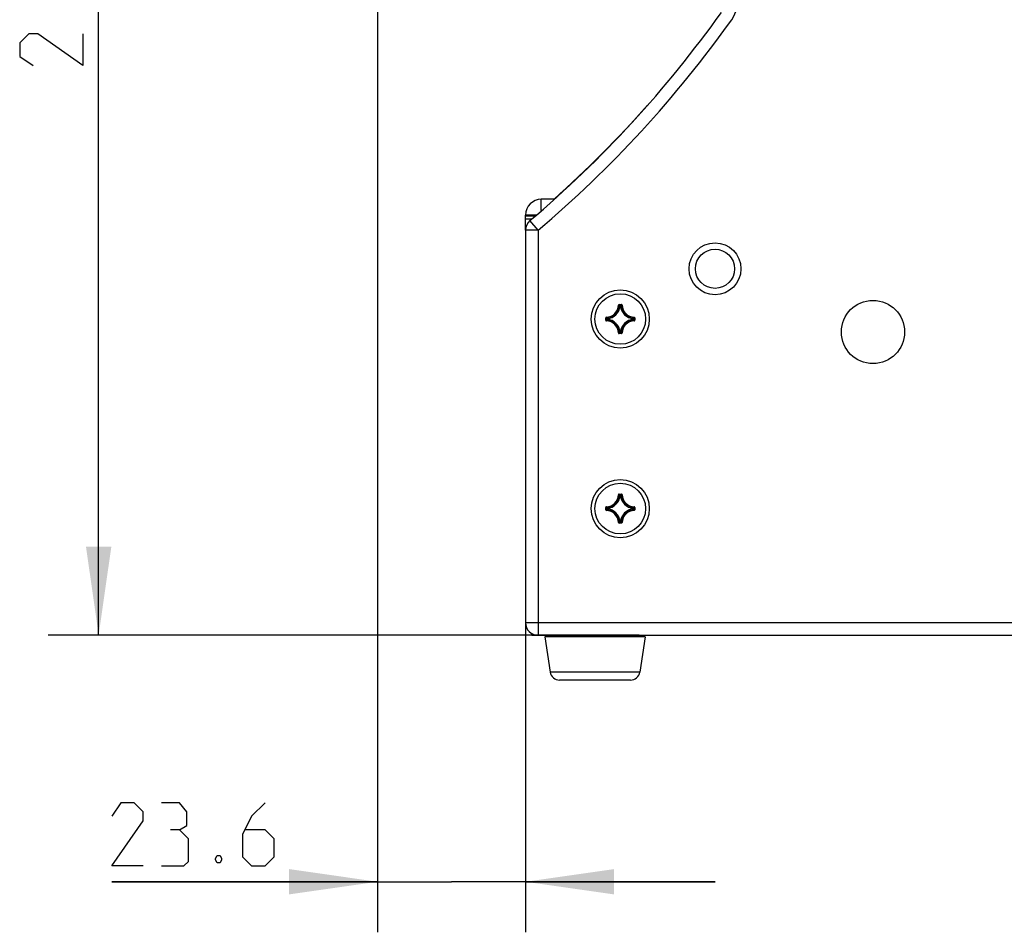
# Model space of a CAD drawing. Header units: millimetres. Extents: x 0 to 420, y 0 to 297.
# Tile 23 of 50: x 322 to 361, y 88 to 124. Entities that reach past the tile are written whole.
import ezdxf

# ---------------------------------------------------------------- set-up
doc = ezdxf.new("R2010")
doc.units = ezdxf.units.MM
doc.header["$LTSCALE"] = 23.1
doc.layers.get('0').update_dxf_attribs({"linetype": 'CONTINUOUS'})
doc.layers.add('AXES', color=7, linetype='CONTINUOUS')
doc.layers.add('DIM_PILOTEES', color=7, linetype='CONTINUOUS')
doc.styles.get("Standard").update_dxf_attribs({"font": 'txt', "width": 0.7})
doc.dimstyles.new('DIMSTYLE_10', dxfattribs={"dimtxt": 2.5, "dimasz": 3.5, "dimexe": 2, "dimexo": 0, "dimtad": 1, "dimdec": 1, "dimlfac": 4, "dimdsep": 46, "dimtxsty": 'Standard', "dimblk": '_FILLED', "dimblk1": '_FILLED', "dimblk2": '_FILLED', "dimcen": 0.09, "dimazin": 2, "dimtp": 0.2, "dimtm": 0.2, "dimtfac": 1, "dimtdec": 1, "dimtofl": 0, "dimtmove": 0, "dimatfit": 3, "dimldrblk": '_FILLED', "dimfxl": 0, "dimtolj": 1, "dimarcsym": 0})
doc.dimstyles.new('DIMSTYLE_6', dxfattribs={"dimtxt": 2.5, "dimasz": 3.5, "dimexe": 2, "dimexo": 0, "dimtad": 1, "dimlfac": 4, "dimdsep": 46, "dimtxsty": 'Standard', "dimblk": '_FILLED', "dimblk1": '_FILLED', "dimblk2": '_FILLED', "dimcen": 0.09, "dimazin": 2, "dimtp": 0.5, "dimtm": 0.5, "dimtfac": 1, "dimtofl": 0, "dimtmove": 0, "dimatfit": 3, "dimldrblk": '_FILLED', "dimfxl": 0, "dimtolj": 1, "dimarcsym": 0})

# ---------------------------------------------------------------- blocks, each defined once
blk = doc.blocks.new('_FILLED')
at = {"color": 0, "linetype": 'ByBlock'}
blk.add_solid([(0, 0), (-1, 0.143), (-1, -0.143)], dxfattribs=at)
blk = doc.blocks.new('*D7')
at = {"layer": 'DIM_PILOTEES', "color": 2, "linetype": 'Continuous'}
for p, q in [((351.63, 152.501), (322.865, 152.501)), ((324.865, 152.501), (324.865, 126.251)), ((324.865, 100.001), (324.865, 126.251)), ((346.255, 100.001), (322.865, 100.001))]:
    blk.add_line(p, q, dxfattribs=at)
at = {"layer": 'DIM_PILOTEES', "color": 2, "linetype": 'Continuous', "xscale": 3.5, "yscale": 3.5, "zscale": 3.5}
for p, rotation in [((324.865, 152.501), 90), ((324.865, 100.001), 270)]:
    blk.add_blockref('_FILLED', p, dxfattribs=dict(at, rotation=rotation))
at = {"layer": 'DIM_PILOTEES', "color": 2, "linetype": 'Continuous', "insert": (321.74, 125.222), "char_height": 2.5, "width": 8.03571, "attachment_point": 2, "rotation": 90, "line_spacing_factor": 0.9}
blk.add_mtext('{\\ftxt;\\W0.0001;\\H0.0001;\\~}{\\ftxt;\\W2.1428571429;\\H2.5; }{\\ftxt;\\W0.0001;\\H0.0001;\\~}', dxfattribs=at)
blk = doc.blocks.new('*D13')
at = {"layer": 'DIM_PILOTEES', "color": 2, "linetype": 'Continuous'}
for p, q in [((335.902, 142.362), (335.902, 90.874)), ((341.755, 100.501), (341.755, 90.874)), ((335.902, 90.874), (335.902, 88.249)), ((341.755, 90.874), (341.755, 88.249)), ((335.902, 90.249), (325.382, 90.249)), ((325.382, 90.249), (338.829, 90.249)), ((349.255, 90.249), (338.829, 90.249)), ((341.755, 90.249), (349.255, 90.249))]:
    blk.add_line(p, q, dxfattribs=at)
at = {"layer": 'DIM_PILOTEES', "color": 2, "linetype": 'Continuous', "xscale": 3.5, "yscale": 3.5, "zscale": 3.5}
blk.add_blockref('_FILLED', (335.902, 90.249), dxfattribs=at)
at = {"layer": 'DIM_PILOTEES', "color": 2, "linetype": 'Continuous', "xscale": 3.5, "yscale": 3.5, "zscale": 3.5, "rotation": 180}
blk.add_blockref('_FILLED', (341.755, 90.249), dxfattribs=at)
at = {"layer": 'DIM_PILOTEES', "color": 2, "linetype": 'Continuous', "insert": (332.525, 93.374), "char_height": 2.5, "width": 10.71429, "attachment_point": 3, "line_spacing_factor": 0.9}
blk.add_mtext('{\\ftxt;\\W0.0001;\\H0.0001;\\~}{\\ftxt;\\W2.8571428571;\\H2.5; }{\\ftxt;\\W0.0001;\\H0.0001;\\~}', dxfattribs=at)

msp = doc.modelspace()

# ---------------------------------------------------------------- linework, layer by layer
at = {"color": 3, "linetype": 'Continuous'}
for p, q in [((342.8858, 117.2505), (342.3803, 117.2505)), ((341.7553, 116.0273), (341.7553, 116.6255))]:
    msp.add_line(p, q, dxfattribs=at)
at = {"color": 7, "linetype": 'Continuous'}
for p, q in [((342.3803, 116.8044), (342.3803, 117.2505)), ((342.1777, 116.6255), (341.7553, 116.6255)), ((341.7553, 116.6005), (342.1494, 116.6005)), ((341.7553, 116.4755), (342.0077, 116.4755)), ((342.2553, 116.0273), (341.9323, 116.409)), ((342.2553, 116.0273), (341.7553, 116.0273)), ((341.7553, 116.0273), (341.7553, 100.5005)), ((342.2553, 116.0273), (342.2553, 100.0005)), ((345.4312, 113.0627), (345.4436, 113.0624)), ((345.4561, 113.087), (345.5545, 113.087)), ((345.4561, 113.087), (345.4561, 113.0745)), ((345.4561, 113.0745), (345.5545, 113.0745)), ((345.47, 113.0353), (345.4829, 113.0216)), ((345.47, 113.0353), (345.4829, 113.0216)), ((345.4952, 113.0203), (345.4829, 113.0216)), ((345.4915, 113.037), (345.4952, 113.0328)), ((345.4952, 113.0328), (345.5153, 113.0328)), ((345.4952, 113.0203), (345.4952, 113.0328)), ((345.4953, 113.0203), (345.5153, 113.0203)), ((345.5191, 113.037), (345.5153, 113.0328)), ((345.5153, 113.0203), (345.5153, 113.0328)), ((345.5153, 113.0203), (345.5277, 113.0216)), ((345.5406, 113.0353), (345.5277, 113.0216)), ((345.5406, 113.0353), (345.5277, 113.0216)), ((345.5545, 113.087), (345.5545, 113.0745)), ((345.5794, 113.0627), (345.567, 113.0624)), ((344.9313, 112.5623), (344.9438, 112.5623)), ((344.9313, 112.4638), (344.9313, 112.5623)), ((344.9313, 112.4638), (344.9438, 112.4638)), ((344.9438, 112.4638), (344.9438, 112.5623)), ((344.9556, 112.5872), (344.9559, 112.5747)), ((344.9556, 112.4389), (344.9559, 112.4514)), ((344.9814, 112.5269), (344.9855, 112.5231)), ((344.9814, 112.4992), (344.9855, 112.503)), ((344.9831, 112.5483), (344.9968, 112.5355)), ((344.9831, 112.5483), (344.9968, 112.5355)), ((344.9831, 112.4778), (344.9968, 112.4906)), ((344.9831, 112.4778), (344.9968, 112.4906)), ((344.998, 112.5231), (344.9855, 112.5231)), ((344.9855, 112.503), (344.9855, 112.5231)), ((344.998, 112.503), (344.9855, 112.503)), ((344.998, 112.5231), (344.9968, 112.5355)), ((344.998, 112.503), (344.9968, 112.4906)), ((344.998, 112.503), (344.998, 112.5231)), ((346.0126, 112.5231), (346.0138, 112.5355)), ((346.0126, 112.5231), (346.025, 112.5231)), ((346.0126, 112.523), (346.0126, 112.503)), ((346.0126, 112.503), (346.025, 112.503)), ((346.0126, 112.503), (346.0138, 112.4906)), ((346.0275, 112.5483), (346.0138, 112.5355)), ((346.0275, 112.5483), (346.0138, 112.5355)), ((346.0275, 112.4778), (346.0138, 112.4906)), ((346.0275, 112.4778), (346.0138, 112.4906)), ((346.0292, 112.5269), (346.025, 112.5231)), ((346.025, 112.5231), (346.025, 112.503)), ((346.0292, 112.4992), (346.025, 112.503)), ((346.055, 112.5872), (346.0547, 112.5747)), ((346.055, 112.4389), (346.0547, 112.4514)), ((346.0792, 112.5623), (346.0668, 112.5623)), ((346.0668, 112.5623), (346.0668, 112.4638)), ((346.0792, 112.4638), (346.0668, 112.4638)), ((346.0792, 112.5623), (346.0792, 112.4638)), ((345.4312, 111.9633), (345.4436, 111.9637)), ((345.5545, 111.9515), (345.4561, 111.9515)), ((345.4561, 111.9391), (345.4561, 111.9515)), ((345.5545, 111.9391), (345.4561, 111.9391)), ((345.47, 111.9908), (345.4829, 112.0045)), ((345.47, 111.9908), (345.4829, 112.0045)), ((345.4952, 112.0057), (345.4829, 112.0045)), ((345.4915, 111.9891), (345.4952, 111.9933)), ((345.4952, 112.0057), (345.4952, 111.9933)), ((345.5153, 111.9933), (345.4952, 111.9933)), ((345.5153, 112.0057), (345.4953, 112.0057)), ((345.5153, 112.0057), (345.5277, 112.0045)), ((345.5153, 112.0057), (345.5153, 111.9933)), ((345.5191, 111.9891), (345.5153, 111.9933)), ((345.5406, 111.9908), (345.5277, 112.0045)), ((345.5406, 111.9908), (345.5277, 112.0045)), ((345.5545, 111.9391), (345.5545, 111.9515)), ((345.5794, 111.9633), (345.567, 111.9637)), ((345.4312, 105.5627), (345.4436, 105.5624)), ((345.4561, 105.587), (345.5545, 105.587)), ((345.4561, 105.587), (345.4561, 105.5745)), ((345.4561, 105.5745), (345.5545, 105.5745)), ((345.47, 105.5353), (345.4829, 105.5216)), ((345.47, 105.5353), (345.4829, 105.5216)), ((345.4952, 105.5203), (345.4829, 105.5216)), ((345.4915, 105.537), (345.4952, 105.5328)), ((345.4952, 105.5328), (345.5153, 105.5328)), ((345.4952, 105.5203), (345.4952, 105.5328)), ((345.4953, 105.5203), (345.5153, 105.5203)), ((345.5191, 105.537), (345.5153, 105.5328)), ((345.5153, 105.5203), (345.5153, 105.5328)), ((345.5153, 105.5203), (345.5277, 105.5216)), ((345.5406, 105.5353), (345.5277, 105.5216)), ((345.5406, 105.5353), (345.5277, 105.5216)), ((345.5545, 105.587), (345.5545, 105.5745)), ((345.5794, 105.5627), (345.567, 105.5624)), ((344.9313, 105.0623), (344.9438, 105.0623)), ((344.9313, 104.9638), (344.9313, 105.0623)), ((344.9313, 104.9638), (344.9438, 104.9638)), ((344.9438, 104.9638), (344.9438, 105.0623)), ((344.9556, 105.0872), (344.9559, 105.0747)), ((344.9556, 104.9389), (344.9559, 104.9514)), ((344.9814, 105.0269), (344.9855, 105.0231)), ((344.9814, 104.9992), (344.9855, 105.003)), ((344.9831, 105.0483), (344.9968, 105.0355)), ((344.9831, 105.0483), (344.9968, 105.0355)), ((344.9831, 104.9778), (344.9968, 104.9906)), ((344.9831, 104.9778), (344.9968, 104.9906)), ((344.998, 105.0231), (344.9855, 105.0231)), ((344.9855, 105.003), (344.9855, 105.0231)), ((344.998, 105.003), (344.9855, 105.003)), ((344.998, 105.0231), (344.9968, 105.0355)), ((344.998, 105.003), (344.9968, 104.9906)), ((344.998, 105.003), (344.998, 105.0231)), ((346.0126, 105.0231), (346.0138, 105.0355)), ((346.0126, 105.0231), (346.025, 105.0231)), ((346.0126, 105.023), (346.0126, 105.003)), ((346.0126, 105.003), (346.025, 105.003)), ((346.0126, 105.003), (346.0138, 104.9906)), ((346.0275, 105.0483), (346.0138, 105.0355)), ((346.0275, 105.0483), (346.0138, 105.0355)), ((346.0275, 104.9778), (346.0138, 104.9906)), ((346.0275, 104.9778), (346.0138, 104.9906)), ((346.0292, 105.0269), (346.025, 105.0231)), ((346.025, 105.0231), (346.025, 105.003)), ((346.0292, 104.9992), (346.025, 105.003)), ((346.055, 105.0872), (346.0547, 105.0747)), ((346.055, 104.9389), (346.0547, 104.9514)), ((346.0792, 105.0623), (346.0668, 105.0623)), ((346.0668, 105.0623), (346.0668, 104.9638)), ((346.0792, 104.9638), (346.0668, 104.9638)), ((346.0792, 105.0623), (346.0792, 104.9638)), ((345.4312, 104.4633), (345.4436, 104.4637)), ((345.5545, 104.4515), (345.4561, 104.4515)), ((345.4561, 104.4391), (345.4561, 104.4515)), ((345.5545, 104.4391), (345.4561, 104.4391)), ((345.47, 104.4908), (345.4829, 104.5045)), ((345.47, 104.4908), (345.4829, 104.5045)), ((345.4952, 104.5057), (345.4829, 104.5045)), ((345.4915, 104.4891), (345.4952, 104.4933)), ((345.4952, 104.5057), (345.4952, 104.4933)), ((345.5153, 104.4933), (345.4952, 104.4933)), ((345.5153, 104.5057), (345.4953, 104.5057)), ((345.5153, 104.5057), (345.5277, 104.5045)), ((345.5153, 104.5057), (345.5153, 104.4933)), ((345.5191, 104.4891), (345.5153, 104.4933)), ((345.5406, 104.4908), (345.5277, 104.5045)), ((345.5406, 104.4908), (345.5277, 104.5045)), ((345.5545, 104.4391), (345.5545, 104.4515)), ((345.5794, 104.4633), (345.567, 104.4637)), ((341.7553, 100.5005), (369.2553, 100.5005)), ((342.0053, 100.0005), (342.0053, 100.0691)), ((342.0053, 100.0005), (369.2553, 100.0005)), ((346.4843, 99.9432), (342.5263, 99.9432)), ((342.5263, 99.9432), (342.7329, 98.5457)), ((346.4843, 99.9432), (346.2776, 98.5457)), ((346.2776, 98.5457), (342.7329, 98.5457)), ((345.9067, 98.2255), (343.1039, 98.2255))]:
    msp.add_line(p, q, dxfattribs=at)
for centre, radius in [((349.2553, 114.5005), 1.025), ((349.2553, 114.5005), 0.775), ((345.5053, 112.513), 1.15), ((345.5053, 105.013), 1.15)]:
    msp.add_circle(centre, radius, dxfattribs=at)
at = {"color": 4, "linetype": 'Continuous'}
msp.add_circle((355.5053, 112.0005), 1.25, dxfattribs=at)
at = {"color": 7, "linetype": 'Continuous'}
for centre, radius, start, end in [((348.8962, 125.0816), 1.25, 324.56289, 12), ((312.9453, 150.6656), 44.875, 310.23697, 324.56289), ((312.9453, 150.6656), 45.375, 310.23697, 324.56289), ((312.9453, 150.8156), 44.97, 311.71809, 318.4195), ((342.2553, 116.0273), 0.5, 130.23697, 180), ((344.9428, 113.0755), 0.4885, 271.50113, 358.49886), ((344.9428, 113.0755), 0.501, 271.50106, 358.49893), ((344.9428, 113.0755), 0.5427, 275.70588, 354.29411), ((344.9428, 113.0755), 0.5552, 275.70548, 354.29471), ((345.456, 113.0621), 0.0249, 89.95832, 178.48077), ((344.4062, 112.0269), 1.4658, 43.46551, 44.94609), ((344.3541, 112.0014), 1.5382, 42.31765, 44.24104), ((345.4953, 113.0202), 0.0126, 90.46116, 173.833), ((346.0678, 113.0755), 0.5552, 185.70547, 264.2947), ((346.6565, 112.0014), 1.5382, 135.75894, 137.68238), ((346.0678, 113.0755), 0.5427, 185.70588, 264.29411), ((346.6045, 112.0269), 1.4659, 135.05398, 136.53451), ((346.0678, 113.0755), 0.501, 181.50106, 268.49893), ((346.0678, 113.0755), 0.4885, 181.50113, 268.49886), ((344.9562, 112.5623), 0.0249, 91.44371, 180.0726), ((344.9563, 112.4638), 0.0249, 179.96244, 268.4707), ((346.0169, 113.6642), 1.5382, 225.75894, 227.68234), ((346.017, 111.3618), 1.5382, 132.31767, 134.24104), ((344.9428, 111.9505), 0.4885, 1.50113, 88.49886), ((345.9915, 113.6122), 1.4659, 225.05398, 226.53442), ((345.9914, 111.4139), 1.4658, 133.46557, 134.94609), ((344.9428, 111.9505), 0.501, 1.50106, 88.49893), ((344.9981, 112.523), 0.0126, 96.167, 179.53884), ((344.9428, 111.9505), 0.5427, 5.70588, 84.29411), ((344.9428, 111.9505), 0.5552, 5.70548, 84.29471), ((346.0678, 111.9505), 0.5552, 95.70542, 174.29463), ((346.0678, 111.9505), 0.5427, 95.70589, 174.29411), ((346.0678, 111.9505), 0.501, 91.50107, 178.49893), ((346.0678, 111.9505), 0.4885, 91.50114, 178.49887), ((345.0192, 113.6122), 1.4658, 313.46557, 314.94609), ((345.0192, 111.4139), 1.4658, 45.05391, 46.53441), ((344.9936, 113.6642), 1.5382, 312.31767, 314.24104), ((344.9936, 111.3618), 1.5382, 45.75896, 47.68233), ((346.0543, 112.5623), 0.0249, 359.96099, 88.4742), ((346.0543, 112.4638), 0.0249, 271.5305, 0.03704), ((345.456, 111.964), 0.0249, 181.50445, 270.04778), ((344.4061, 112.9992), 1.4659, 315.05398, 316.53451), ((344.3541, 113.0247), 1.5382, 315.75894, 317.68238), ((346.6565, 113.0247), 1.5382, 222.31765, 224.24104), ((346.6044, 112.9992), 1.4658, 223.46551, 224.94609), ((345.5545, 111.964), 0.0249, 269.93769, 358.53103), ((344.9428, 105.5755), 0.4885, 271.50113, 358.49886), ((344.9428, 105.5755), 0.501, 271.50106, 358.49893), ((344.9428, 105.5755), 0.5427, 275.70588, 354.29411), ((344.9428, 105.5755), 0.5552, 275.70548, 354.29471), ((345.456, 105.5621), 0.0249, 89.95832, 178.48077), ((344.4062, 104.5269), 1.4658, 43.46551, 44.94609), ((344.3541, 104.5014), 1.5382, 42.31765, 44.24104), ((345.4953, 105.5202), 0.0126, 90.46116, 173.833), ((346.0678, 105.5755), 0.5552, 185.70547, 264.2947), ((346.6565, 104.5014), 1.5382, 135.75894, 137.68238), ((346.0678, 105.5755), 0.5427, 185.70588, 264.29411), ((346.6045, 104.5269), 1.4659, 135.05398, 136.53451), ((346.0678, 105.5755), 0.501, 181.50106, 268.49893), ((346.0678, 105.5755), 0.4885, 181.50113, 268.49886), ((344.9562, 105.0623), 0.0249, 91.44371, 180.0726), ((344.9563, 104.9638), 0.0249, 179.96244, 268.4707), ((346.0169, 106.1642), 1.5382, 225.75894, 227.68234), ((346.017, 103.8618), 1.5382, 132.31767, 134.24104), ((344.9428, 104.4505), 0.4885, 1.50113, 88.49886), ((345.9915, 106.1122), 1.4659, 225.05398, 226.53442), ((345.9914, 103.9139), 1.4658, 133.46557, 134.94609), ((344.9428, 104.4505), 0.501, 1.50106, 88.49893), ((344.9981, 105.023), 0.0126, 96.167, 179.53884), ((344.9428, 104.4505), 0.5427, 5.70588, 84.29411), ((344.9428, 104.4505), 0.5552, 5.70548, 84.29471), ((346.0678, 104.4505), 0.5552, 95.70542, 174.29463), ((346.0678, 104.4505), 0.5427, 95.70589, 174.29411), ((346.0678, 104.4505), 0.501, 91.50107, 178.49893), ((346.0678, 104.4505), 0.4885, 91.50114, 178.49887), ((345.0192, 106.1122), 1.4658, 313.46557, 314.94609), ((345.0192, 103.9139), 1.4658, 45.05391, 46.53441), ((344.9936, 106.1642), 1.5382, 312.31767, 314.24104), ((344.9936, 103.8618), 1.5382, 45.75896, 47.68233), ((346.0543, 105.0623), 0.0249, 359.96099, 88.4742), ((346.0543, 104.9638), 0.0249, 271.5305, 0.03704), ((345.456, 104.464), 0.0249, 181.50445, 270.04778), ((344.4061, 105.4992), 1.4659, 315.05398, 316.53451), ((344.3541, 105.5247), 1.5382, 315.75894, 317.68238), ((346.6565, 105.5247), 1.5382, 222.31765, 224.24104), ((346.6044, 105.4992), 1.4658, 223.46551, 224.94609), ((345.5545, 104.464), 0.0249, 269.93769, 358.53103), ((342.2553, 100.5005), 0.5, 180, 270), ((343.1039, 98.6005), 0.375, 188.41235, 270), ((345.9067, 98.6005), 0.375, 270, 351.58765)]:
    msp.add_arc(centre, radius, start, end, dxfattribs=at)
at = {"color": 3, "linetype": 'Continuous'}
msp.add_arc((342.3803, 116.6255), 0.625, 90, 180, dxfattribs=at)
at = {"color": 7, "linetype": 'Continuous'}
for points, knots in [([(345.4436, 113.0624), (345.4437, 113.0655), (345.4464, 113.072), (345.4529, 113.0746), (345.4561, 113.0745)], [0, 0, 0, 0, 0.5000036, 1, 1, 1, 1]), ([(345.5153, 113.0328), (345.5183, 113.0328), (345.5245, 113.0304), (345.5274, 113.0245), (345.5277, 113.0216)], [0, 0, 0, 0, 0.4999439, 1, 1, 1, 1]), ([(345.5794, 113.0627), (345.5793, 113.069), (345.5738, 113.0819), (345.5608, 113.087), (345.5545, 113.087)], [0, 0, 0, 0, 0.4999863, 1, 1, 1, 1]), ([(345.5545, 113.0745), (345.5577, 113.0746), (345.5642, 113.072), (345.5669, 113.0655), (345.567, 113.0624)], [0, 0, 0, 0, 0.500004, 1, 1, 1, 1]), ([(344.9438, 112.5623), (344.9438, 112.5654), (344.9463, 112.572), (344.9528, 112.5747), (344.9559, 112.5747)], [0, 0, 0, 0, 0.500004, 1, 1, 1, 1]), ([(344.9559, 112.4514), (344.9528, 112.4514), (344.9463, 112.4541), (344.9438, 112.4607), (344.9438, 112.4638)], [0, 0, 0, 0, 0.5000036, 1, 1, 1, 1]), ([(344.9968, 112.4906), (344.9938, 112.4909), (344.9879, 112.4939), (344.9856, 112.5), (344.9855, 112.503)], [0, 0, 0, 0, 0.5000561, 1, 1, 1, 1]), ([(346.0138, 112.5355), (346.0168, 112.5352), (346.0227, 112.5322), (346.025, 112.5261), (346.025, 112.5231)], [0, 0, 0, 0, 0.5000561, 1, 1, 1, 1]), ([(346.025, 112.503), (346.025, 112.5), (346.0227, 112.4939), (346.0168, 112.4909), (346.0138, 112.4906)], [0, 0, 0, 0, 0.4999439, 1, 1, 1, 1]), ([(346.0547, 112.5747), (346.0578, 112.5747), (346.0643, 112.572), (346.0668, 112.5654), (346.0668, 112.5623)], [0, 0, 0, 0, 0.5000036, 1, 1, 1, 1]), ([(346.0668, 112.4638), (346.0668, 112.4607), (346.0643, 112.4541), (346.0578, 112.4514), (346.0547, 112.4514)], [0, 0, 0, 0, 0.500004, 1, 1, 1, 1]), ([(345.4561, 111.9515), (345.4529, 111.9515), (345.4464, 111.954), (345.4437, 111.9605), (345.4436, 111.9637)], [0, 0, 0, 0, 0.500004, 1, 1, 1, 1]), ([(345.4952, 111.9933), (345.4923, 111.9933), (345.4861, 111.9956), (345.4832, 112.0015), (345.4829, 112.0045)], [0, 0, 0, 0, 0.4999439, 1, 1, 1, 1]), ([(345.5277, 112.0045), (345.5274, 112.0015), (345.5245, 111.9956), (345.5183, 111.9933), (345.5153, 111.9933)], [0, 0, 0, 0, 0.5000561, 1, 1, 1, 1]), ([(345.567, 111.9637), (345.5669, 111.9605), (345.5642, 111.954), (345.5577, 111.9515), (345.5545, 111.9515)], [0, 0, 0, 0, 0.5000036, 1, 1, 1, 1]), ([(345.4436, 105.5624), (345.4437, 105.5655), (345.4464, 105.572), (345.4529, 105.5746), (345.4561, 105.5745)], [0, 0, 0, 0, 0.5000036, 1, 1, 1, 1]), ([(345.5153, 105.5328), (345.5183, 105.5328), (345.5245, 105.5304), (345.5274, 105.5245), (345.5277, 105.5216)], [0, 0, 0, 0, 0.4999439, 1, 1, 1, 1]), ([(345.5794, 105.5627), (345.5793, 105.569), (345.5738, 105.5819), (345.5608, 105.587), (345.5545, 105.587)], [0, 0, 0, 0, 0.4999863, 1, 1, 1, 1]), ([(345.5545, 105.5745), (345.5577, 105.5746), (345.5642, 105.572), (345.5669, 105.5655), (345.567, 105.5624)], [0, 0, 0, 0, 0.500004, 1, 1, 1, 1]), ([(344.9438, 105.0623), (344.9438, 105.0654), (344.9463, 105.072), (344.9528, 105.0747), (344.9559, 105.0747)], [0, 0, 0, 0, 0.500004, 1, 1, 1, 1]), ([(344.9559, 104.9514), (344.9528, 104.9514), (344.9463, 104.9541), (344.9438, 104.9607), (344.9438, 104.9638)], [0, 0, 0, 0, 0.5000036, 1, 1, 1, 1]), ([(344.9968, 104.9906), (344.9938, 104.9909), (344.9879, 104.9939), (344.9856, 105), (344.9855, 105.003)], [0, 0, 0, 0, 0.5000561, 1, 1, 1, 1]), ([(346.0138, 105.0355), (346.0168, 105.0352), (346.0227, 105.0322), (346.025, 105.0261), (346.025, 105.0231)], [0, 0, 0, 0, 0.5000561, 1, 1, 1, 1]), ([(346.025, 105.003), (346.025, 105), (346.0227, 104.9939), (346.0168, 104.9909), (346.0138, 104.9906)], [0, 0, 0, 0, 0.4999439, 1, 1, 1, 1]), ([(346.0547, 105.0747), (346.0578, 105.0747), (346.0643, 105.072), (346.0668, 105.0654), (346.0668, 105.0623)], [0, 0, 0, 0, 0.5000036, 1, 1, 1, 1]), ([(346.0668, 104.9638), (346.0668, 104.9607), (346.0643, 104.9541), (346.0578, 104.9514), (346.0547, 104.9514)], [0, 0, 0, 0, 0.500004, 1, 1, 1, 1]), ([(345.4561, 104.4515), (345.4529, 104.4515), (345.4464, 104.454), (345.4437, 104.4605), (345.4436, 104.4637)], [0, 0, 0, 0, 0.500004, 1, 1, 1, 1]), ([(345.4952, 104.4933), (345.4923, 104.4933), (345.4861, 104.4956), (345.4832, 104.5015), (345.4829, 104.5045)], [0, 0, 0, 0, 0.4999439, 1, 1, 1, 1]), ([(345.5277, 104.5045), (345.5274, 104.5015), (345.5245, 104.4956), (345.5183, 104.4933), (345.5153, 104.4933)], [0, 0, 0, 0, 0.5000561, 1, 1, 1, 1]), ([(345.567, 104.4637), (345.5669, 104.4605), (345.5642, 104.454), (345.5577, 104.4515), (345.5545, 104.4515)], [0, 0, 0, 0, 0.5000036, 1, 1, 1, 1])]:
    msp.add_open_spline(points, degree=3, knots=knots, dxfattribs=at)
at = {"layer": 'AXES', "color": 7, "linetype": 'Continuous'}
for centre in [(345.5053, 112.513), (345.5053, 105.013)]:
    msp.add_circle(centre, 1, dxfattribs=at)
at = {"layer": 'DIM_PILOTEES', "color": 2, "linetype": 'Continuous'}
for points in [[(324.2399, 123.7939), (324.2399, 122.5439), (322.4542, 123.7939), (322.0971, 123.7939), (321.7399, 123.4367), (321.7399, 122.901), (322.2756, 122.5439)], [(326.6322, 90.874), (325.3822, 90.874), (326.6322, 92.6597), (326.6322, 93.0168), (326.275, 93.374), (325.7393, 93.374), (325.3822, 92.8383)], [(328.0607, 92.3025), (328.3584, 92.4811), (328.3584, 93.0168), (328.0607, 93.374), (327.3464, 93.374)], [(331.4536, 93.374), (330.9179, 92.8383), (330.5607, 92.124), (330.5607, 91.2311), (330.9179, 90.874), (331.4536, 90.874), (331.8107, 91.2311), (331.8107, 91.9454), (331.4536, 92.3025), (330.6798, 92.3025)], [(327.3464, 90.874), (328.2393, 90.874), (328.4179, 91.0525), (328.4179, 91.9454), (328.0607, 92.3025), (327.7036, 92.3025)], [(329.6679, 91.2906), (329.7274, 91.1716), (329.7274, 91.1121), (329.6679, 90.993), (329.5488, 90.993), (329.4893, 91.1121), (329.4893, 91.1716), (329.5488, 91.2906), (329.6679, 91.2906)]]:
    msp.add_lwpolyline(points, dxfattribs=at)

# ---------------------------------------------------------------- dimensions: what is measured, and where the dimension line sits
for base, p1, p2, angle, text, dimstyle, picture, middle in [((324.8649, 100.0005), (351.6303, 152.5005), (346.2553, 100.0005), 270, '{\\ftxt;\\W0.0001;\\H0.0001;\\~}{\\ftxt;\\W2.1428571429;\\H2.5; }{\\ftxt;\\W0.0001;\\H0.0001;\\~}', 'DIMSTYLE_6', '*D7', (324.8649, 124.8653)), ((335.9023, 90.249), (341.7553, 100.5005), (335.9023, 142.3616), 180, '{\\ftxt;\\W0.0001;\\H0.0001;\\~}{\\ftxt;\\W2.8571428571;\\H2.5; }{\\ftxt;\\W0.0001;\\H0.0001;\\~}', 'DIMSTYLE_10', '*D13', (328.5964, 90.249))]:
    dim = msp.add_linear_dim(base=base, p1=p1, p2=p2, angle=angle, text=text, dimstyle=dimstyle, dxfattribs=at)
    dim.commit()
    dim.dimension.update_dxf_attribs({"geometry": picture, "text_midpoint": middle, "dimtype": 160})

doc.saveas('drawing.dxf')
